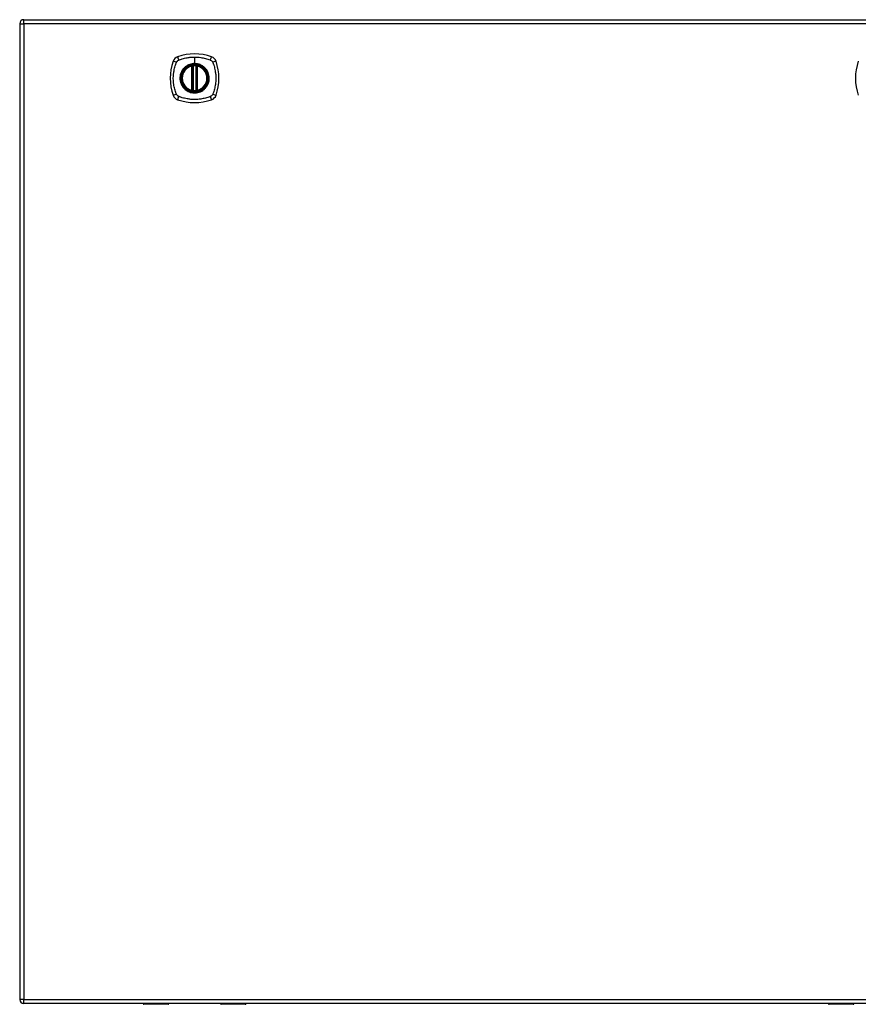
# Model space of a CAD drawing. Header units: inches. Extents: x 59.1 to 143, y 41.3 to 65.2.
# Tile 3 of 4: x 101.1 to 121.5, y 41.3 to 65.2. Entities that reach past the tile are written whole.
import ezdxf

# ---------------------------------------------------------------- set-up
doc = ezdxf.new("R2010")
doc.units = ezdxf.units.IN
doc.header["$MEASUREMENT"] = 0
doc.layers.add('Visible Edges(ANSI)', color=7, linetype='Continuous', lineweight=25)
doc.layers.add('Visible Tangent Edges(ANSI)', color=7, linetype='Continuous', lineweight=25)

msp = doc.modelspace()

# ---------------------------------------------------------------- linework, layer by layer
at = {"layer": 'Visible Edges(ANSI)'}
for p, q in [((101.148, 65.151), (101.148, 41.431)), ((101.247, 65.25), (142.852, 65.25)), ((105.339, 63.533), (105.339, 64.118)), ((105.359, 63.529), (105.359, 64.122)), ((105.438, 64.122), (105.438, 63.529)), ((105.458, 64.118), (105.458, 63.533)), ((142.852, 41.332), (101.247, 41.332)), ((104.753, 41.312), (104.168, 41.312)), ((104.768, 41.332), (104.768, 41.328)), ((106.028, 41.328), (106.028, 41.332)), ((106.629, 41.312), (106.044, 41.312)), ((121.404, 41.312), (120.82, 41.312)), ((121.42, 41.332), (121.42, 41.328))]:
    msp.add_line(p, q, dxfattribs=at)
for radius in [0.32, 0.315]:
    msp.add_circle((105.398, 63.826), radius, dxfattribs=at)
for centre, radius, start, end in [((101.247, 65.151), 0.099, 90, 180), ((105.398, 63.137), 1.28, 71.2278, 108.7722), ((106.087, 63.826), 1.28, 161.2278, 198.7722), ((105.044, 64.18), 0.177, 108.7722, 161.2278), ((105.753, 64.18), 0.177, 18.7722, 71.2278), ((104.709, 63.826), 1.28, 341.2278, 18.7722), ((122.739, 63.826), 1.28, 161.2278, 198.7722), ((105.398, 63.826), 0.313, 103.6344, 256.3656), ((105.398, 63.826), 0.313, 99.784, 103.6344), ((105.327, 64.118), 0.0118, 0, 103.6344), ((105.347, 64.122), 0.0118, 0, 99.784), ((105.398, 63.826), 0.313, 84.7499, 95.2501), ((105.45, 64.122), 0.0118, 80.216, 180), ((105.398, 63.826), 0.313, 76.3656, 80.216), ((105.469, 64.118), 0.0118, 76.3656, 180), ((105.398, 63.826), 0.313, 283.6344, 76.3656), ((105.327, 63.533), 0.0118, 256.3656, 0), ((105.398, 63.826), 0.313, 256.3656, 260.216), ((105.347, 63.529), 0.0118, 260.216, 0), ((105.398, 63.826), 0.313, 264.7499, 275.2501), ((105.45, 63.529), 0.0118, 180, 279.784), ((105.398, 63.826), 0.313, 279.784, 283.6344), ((105.469, 63.533), 0.0118, 180, 283.6344), ((105.044, 63.471), 0.177, 198.7722, 251.2278), ((105.398, 64.515), 1.28, 251.2278, 288.7722), ((105.753, 63.471), 0.177, 288.7722, 341.2278), ((101.247, 41.431), 0.099, 180, 270), ((104.168, 41.332), 0.0197, 180.5386, 270), ((104.753, 41.328), 0.0157, 270, 0), ((106.044, 41.328), 0.0157, 180, 270), ((106.629, 41.332), 0.0197, 270, 359.4614), ((120.82, 41.332), 0.0197, 180.5386, 270), ((121.404, 41.328), 0.0157, 270, 0)]:
    msp.add_arc(centre, radius, start, end, dxfattribs=at)
for points, knots in [([(105.37, 64.137), (105.368, 64.137), (105.367, 64.137), (105.362, 64.137), (105.36, 64.136), (105.354, 64.135), (105.351, 64.135), (105.346, 64.134), (105.345, 64.134), (105.345, 64.134)], [0, 0, 0, 0, 0.01176793, 0.01176793, 0.03059662, 0.03059662, 0.06072253, 0.06072253, 0.09414345, 0.09414345, 0.09414345, 0.09414345]), ([(105.452, 64.134), (105.452, 64.134), (105.451, 64.134), (105.451, 64.134), (105.45, 64.134), (105.446, 64.135), (105.443, 64.135), (105.436, 64.136), (105.432, 64.137), (105.427, 64.137)], [0, 0, 0, 0, 0.01176876, 0.01176876, 0.03059878, 0.03059878, 0.0607268, 0.0607268, 0.09415008, 0.09415008, 0.09415008, 0.09415008]), ([(105.345, 63.517), (105.345, 63.517), (105.346, 63.517), (105.351, 63.516), (105.354, 63.516), (105.36, 63.515), (105.362, 63.515), (105.367, 63.514), (105.368, 63.514), (105.37, 63.514)], [0, 0, 0, 0, 0.03342093, 0.03342093, 0.06354683, 0.06354683, 0.08237552, 0.08237552, 0.09414345, 0.09414345, 0.09414345, 0.09414345]), ([(105.427, 63.514), (105.432, 63.514), (105.436, 63.515), (105.443, 63.516), (105.446, 63.516), (105.45, 63.517), (105.451, 63.517), (105.451, 63.517), (105.452, 63.517), (105.452, 63.517)], [0, 0, 0, 0, 0.03342328, 0.03342328, 0.06355131, 0.06355131, 0.08238132, 0.08238132, 0.09415008, 0.09415008, 0.09415008, 0.09415008])]:
    msp.add_open_spline(points, degree=3, knots=knots, dxfattribs=at)
at = {"layer": 'Visible Tangent Edges(ANSI)'}
for p, q in [((101.148, 65.151), (101.247, 65.151)), ((101.247, 65.151), (101.247, 65.25)), ((142.852, 65.151), (101.247, 65.151)), ((101.247, 65.151), (101.247, 41.431)), ((105.398, 64.342), (105.398, 64.182)), ((105.398, 64.178), (105.398, 64.182)), ((105.327, 64.118), (105.325, 64.13)), ((105.327, 64.118), (105.339, 64.118)), ((105.327, 64.118), (105.327, 63.533)), ((105.339, 64.118), (105.349, 64.118)), ((105.345, 64.134), (105.346, 64.128)), ((105.349, 64.122), (105.359, 64.122)), ((105.349, 63.533), (105.349, 64.118)), ((105.371, 64.126), (105.37, 64.137)), ((105.371, 63.526), (105.371, 64.126)), ((105.426, 64.126), (105.427, 64.137)), ((105.426, 64.126), (105.426, 63.526)), ((105.438, 64.122), (105.448, 64.122)), ((105.448, 64.118), (105.458, 64.118)), ((105.448, 64.118), (105.448, 63.533)), ((105.451, 64.128), (105.452, 64.134)), ((105.458, 64.118), (105.469, 64.118)), ((105.472, 64.13), (105.469, 64.118)), ((105.469, 63.533), (105.469, 64.118)), ((105.325, 63.521), (105.327, 63.533)), ((105.339, 63.533), (105.327, 63.533)), ((105.349, 63.533), (105.339, 63.533)), ((105.346, 63.523), (105.345, 63.517)), ((105.359, 63.529), (105.349, 63.529)), ((105.37, 63.514), (105.371, 63.526)), ((105.427, 63.514), (105.426, 63.526)), ((105.448, 63.529), (105.438, 63.529)), ((105.458, 63.533), (105.448, 63.533)), ((105.452, 63.517), (105.451, 63.523)), ((105.469, 63.533), (105.458, 63.533)), ((105.469, 63.533), (105.472, 63.521)), ((101.247, 41.431), (101.148, 41.431)), ((101.247, 41.332), (101.247, 41.431)), ((101.247, 41.431), (142.852, 41.431)), ((104.168, 41.332), (104.168, 41.312)), ((104.753, 41.312), (104.753, 41.332)), ((106.044, 41.332), (106.044, 41.312)), ((106.629, 41.312), (106.629, 41.332)), ((120.82, 41.332), (120.82, 41.312)), ((121.404, 41.312), (121.404, 41.332))]:
    msp.add_line(p, q, dxfattribs=at)
for radius in [0.346, 0.342, 0.325, 0.324]:
    msp.add_circle((105.398, 63.826), radius, dxfattribs=at)
for start, end in [(103.6344, 256.3656), (84.7499, 95.2501), (283.6344, 76.3656), (264.7499, 275.2501)]:
    msp.add_arc((105.398, 63.826), 0.301, start, end, dxfattribs=at)
for centre, major_axis, ratio, start_param, end_param in [((104.986, 64.2), (-0.112, 0.037), 0.042597, 4.975842, 6.113112), ((105.024, 64.238), (-0.037, 0.112), 0.042597, 0.170073, 1.307344), ((105.773, 64.238), (0.037, 0.112), 0.042597, 4.975842, 6.113112), ((105.811, 64.2), (0.112, 0.037), 0.042597, 0.170073, 1.307344), ((105.345, 64.134), (-0.00893, -0.00773), 0.431674, 0, 1.315955), ((105.351, 64.122), (-0.0116, -0.0021), 0.025638, 4.856604, 6.283185), ((105.446, 64.122), (0.0116, -0.0021), 0.025638, 0, 1.426581), ((105.452, 64.134), (0.00893, -0.00773), 0.431674, 4.96723, 6.283185), ((104.986, 63.451), (-0.112, -0.037), 0.042597, 0.170073, 1.307344), ((105.345, 63.517), (-0.00893, 0.00773), 0.431674, 4.96723, 6.283185), ((105.351, 63.529), (-0.0116, 0.0021), 0.025638, 0, 1.426581), ((105.446, 63.529), (0.0116, 0.0021), 0.025638, 4.856604, 6.283185), ((105.452, 63.517), (0.00893, 0.00773), 0.431674, 0, 1.315955), ((105.811, 63.451), (0.112, -0.037), 0.042597, 4.975842, 6.113112), ((105.024, 63.413), (-0.037, -0.112), 0.042597, 4.975842, 6.113112), ((105.773, 63.413), (0.037, -0.112), 0.042597, 0.170073, 1.307344)]:
    msp.add_ellipse(centre, major_axis=major_axis, ratio=ratio, start_param=start_param, end_param=end_param, dxfattribs=at)
for points, knots in [([(104.958, 63.437), (104.956, 63.441), (104.954, 63.446), (104.952, 63.45), (104.938, 63.487), (104.927, 63.524), (104.907, 63.599), (104.899, 63.638), (104.886, 63.722), (104.882, 63.768), (104.881, 63.848), (104.883, 63.882), (104.889, 63.945), (104.893, 63.975), (104.902, 64.026), (104.906, 64.048), (104.916, 64.088), (104.921, 64.107), (104.931, 64.14), (104.936, 64.154), (104.943, 64.176), (104.945, 64.183), (104.949, 64.194), (104.951, 64.197), (104.952, 64.201), (104.954, 64.205), (104.956, 64.21), (104.958, 64.214)], [-2.091632, -2.091632, -2.091632, -2.091632, -2.064284, -2.064284, -2.064284, -1.777358, -1.777358, -1.490428, -1.490428, -1.150828, -1.150828, -0.905556, -0.905556, -0.684969, -0.684969, -0.525188, -0.525188, -0.382476, -0.382476, -0.270594, -0.270594, -0.214652, -0.214652, -0.186063, -0.186063, -0.186063, -0.158711, -0.158711, -0.158711, -0.158711]), ([(104.958, 64.214), (104.959, 64.215), (104.959, 64.216), (104.963, 64.222), (104.966, 64.228), (104.973, 64.237), (104.976, 64.241), (104.98, 64.244)], [-0.07033438, -0.07033438, -0.07033438, -0.07033438, -0.06421309, -0.06421309, -0.02948796, -0.02948796, 0, 0, 0, 0]), ([(104.98, 64.244), (104.988, 64.253), (104.998, 64.26), (105.009, 64.265), (105.009, 64.265), (105.01, 64.266)], [-0.96795364, -0.96795364, -0.96795364, -0.96795364, -0.90021117, -0.90021117, -0.8975441, -0.8975441, -0.8975441, -0.8975441]), ([(105.01, 64.266), (105.014, 64.268), (105.018, 64.27), (105.023, 64.272), (105.027, 64.273), (105.03, 64.275), (105.041, 64.279), (105.048, 64.281), (105.07, 64.288), (105.084, 64.293), (105.117, 64.303), (105.136, 64.308), (105.176, 64.318), (105.198, 64.322), (105.249, 64.331), (105.279, 64.335), (105.338, 64.341), (105.368, 64.342), (105.398, 64.342)], [-2.0916334, -2.0916334, -2.0916334, -2.0916334, -2.0642813, -2.0642813, -2.0642813, -2.0356922, -2.0356922, -1.9797509, -1.9797509, -1.8678685, -1.8678685, -1.7251565, -1.7251565, -1.5653756, -1.5653756, -1.3447881, -1.3447881, -1.1256399, -1.1256399, -1.1256399, -1.1256399]), ([(105.398, 64.178), (105.421, 64.178), (105.444, 64.176), (105.495, 64.165), (105.523, 64.156), (105.576, 64.131), (105.601, 64.116), (105.623, 64.097), (105.657, 64.069), (105.686, 64.035), (105.729, 63.956), (105.743, 63.911), (105.752, 63.832), (105.751, 63.797), (105.734, 63.704), (105.708, 63.647), (105.67, 63.601), (105.642, 63.568), (105.609, 63.54), (105.533, 63.497), (105.49, 63.483), (105.427, 63.474), (105.407, 63.473), (105.348, 63.475), (105.31, 63.482), (105.237, 63.51), (105.203, 63.53), (105.174, 63.554), (105.14, 63.582), (105.111, 63.617), (105.065, 63.701), (105.05, 63.752), (105.045, 63.838), (105.048, 63.872), (105.068, 63.958), (105.093, 64.009), (105.127, 64.05), (105.156, 64.086), (105.193, 64.116), (105.25, 64.145), (105.266, 64.153), (105.32, 64.171), (105.359, 64.178), (105.398, 64.178)], [-3.141593, -3.141593, -3.141593, -3.141593, -2.946484, -2.946484, -2.698623, -2.698623, -2.450768, -2.450768, -2.450768, -2.075295, -2.075295, -1.686192, -1.686192, -1.395223, -1.395223, -0.880236, -0.880236, -0.880236, -0.512165, -0.512165, -0.139879, -0.139879, 0.031355, 0.031355, 0.361026, 0.361026, 0.690691, 0.690691, 0.690691, 1.067939, 1.067939, 1.507093, 1.507093, 1.798938, 1.798938, 2.261677, 2.261677, 2.261677, 2.656394, 2.656394, 2.806973, 2.806973, 3.141593, 3.141593, 3.141593, 3.141593]), ([(105.398, 64.182), (105.359, 64.182), (105.319, 64.176), (105.264, 64.157), (105.248, 64.15), (105.21, 64.13), (105.19, 64.116), (105.171, 64.1)], [-3.1415927, -3.1415927, -3.1415927, -3.1415927, -2.8069728, -2.8069728, -2.6563938, -2.6563938, -2.4492433, -2.4492433, -2.4492433, -2.4492433]), ([(105.398, 64.342), (105.402, 64.342), (105.406, 64.342), (105.456, 64.342), (105.502, 64.338), (105.586, 64.325), (105.625, 64.317), (105.7, 64.297), (105.737, 64.286), (105.774, 64.272), (105.778, 64.27), (105.783, 64.268), (105.787, 64.266)], [-1.1256399, -1.1256399, -1.1256399, -1.1256399, -1.0995163, -1.0995163, -0.7599169, -0.7599169, -0.4729864, -0.4729864, -0.1860606, -0.1860606, -0.1860606, -0.158713, -0.158713, -0.158713, -0.158713]), ([(105.626, 64.1), (105.603, 64.119), (105.578, 64.135), (105.525, 64.161), (105.497, 64.17), (105.445, 64.18), (105.421, 64.182), (105.398, 64.182)], [2.4507676, 2.4507676, 2.4507676, 2.4507676, 2.6986231, 2.6986231, 2.9464842, 2.9464842, 3.1415927, 3.1415927, 3.1415927, 3.1415927]), ([(105.787, 64.266), (105.795, 64.262), (105.802, 64.257), (105.819, 64.244), (105.828, 64.233), (105.836, 64.219), (105.837, 64.217), (105.838, 64.214)], [0, 0, 0, 0, 0.0481127, 0.0481127, 0.1250929, 0.1250929, 0.1407015, 0.1407015, 0.1407015, 0.1407015]), ([(105.838, 64.214), (105.84, 64.21), (105.842, 64.205), (105.845, 64.201), (105.846, 64.197), (105.847, 64.194), (105.851, 64.183), (105.854, 64.176), (105.861, 64.154), (105.866, 64.14), (105.876, 64.107), (105.881, 64.088), (105.891, 64.048), (105.895, 64.026), (105.904, 63.975), (105.908, 63.945), (105.914, 63.882), (105.915, 63.848), (105.914, 63.768), (105.911, 63.722), (105.898, 63.638), (105.89, 63.599), (105.87, 63.524), (105.858, 63.487), (105.845, 63.45), (105.842, 63.446), (105.84, 63.441), (105.838, 63.437)], [-2.091633, -2.091633, -2.091633, -2.091633, -2.064281, -2.064281, -2.064281, -2.035692, -2.035692, -1.979751, -1.979751, -1.867869, -1.867869, -1.725157, -1.725157, -1.565376, -1.565376, -1.344788, -1.344788, -1.099516, -1.099516, -0.759917, -0.759917, -0.472986, -0.472986, -0.186061, -0.186061, -0.186061, -0.158713, -0.158713, -0.158713, -0.158713]), ([(105.124, 64.053), (105.089, 64.011), (105.063, 63.96), (105.043, 63.873), (105.04, 63.838), (105.046, 63.751), (105.061, 63.699), (105.097, 63.634), (105.109, 63.615), (105.124, 63.598)], [-2.261677, -2.261677, -2.261677, -2.261677, -1.798938, -1.798938, -1.507093, -1.507093, -1.067939, -1.067939, -0.878435, -0.878435, -0.878435, -0.878435]), ([(105.346, 64.128), (105.345, 64.129), (105.344, 64.129), (105.342, 64.13), (105.34, 64.13), (105.338, 64.131), (105.337, 64.131), (105.335, 64.131), (105.335, 64.131), (105.334, 64.131), (105.333, 64.131), (105.331, 64.131), (105.33, 64.131), (105.327, 64.13), (105.326, 64.13), (105.325, 64.13)], [0, 0, 0, 0, 0.0147084, 0.0147084, 0.031518, 0.031518, 0.04202399, 0.04202399, 0.04727699, 0.04727699, 0.05568179, 0.05568179, 0.06912947, 0.06912947, 0.08404799, 0.08404799, 0.08404799, 0.08404799]), ([(105.349, 64.122), (105.349, 64.124), (105.348, 64.125), (105.348, 64.126), (105.347, 64.127), (105.347, 64.127), (105.346, 64.128)], [-0.0331638, -0.0331638, -0.0331638, -0.0331638, -0.01452823, -0.01452823, -0.01452823, 0, 0, 0, 0]), ([(105.349, 64.118), (105.349, 64.119), (105.349, 64.119), (105.349, 64.12), (105.349, 64.121), (105.349, 64.121), (105.349, 64.122), (105.349, 64.122), (105.349, 64.122), (105.349, 64.122)], [0, 0, 0, 0, 0.00371762, 0.00371762, 0.00706872, 0.00706872, 0.00916316, 0.00916316, 0.01047218, 0.01047218, 0.01047218, 0.01047218]), ([(105.359, 64.122), (105.359, 64.122), (105.36, 64.123), (105.362, 64.123), (105.363, 64.124), (105.366, 64.125), (105.367, 64.125), (105.369, 64.125), (105.37, 64.125), (105.371, 64.126)], [-0.09414345, -0.09414345, -0.09414345, -0.09414345, -0.06072253, -0.06072253, -0.03059662, -0.03059662, -0.01176793, -0.01176793, 0, 0, 0, 0]), ([(105.426, 64.126), (105.428, 64.125), (105.43, 64.125), (105.434, 64.124), (105.435, 64.123), (105.437, 64.123), (105.437, 64.123), (105.438, 64.122), (105.438, 64.122), (105.438, 64.122)], [-0.09415008, -0.09415008, -0.09415008, -0.09415008, -0.0607268, -0.0607268, -0.03059878, -0.03059878, -0.01176876, -0.01176876, 0, 0, 0, 0]), ([(105.448, 64.122), (105.448, 64.122), (105.448, 64.122), (105.448, 64.122), (105.448, 64.121), (105.448, 64.121), (105.448, 64.12), (105.448, 64.119), (105.448, 64.119), (105.448, 64.118)], [0, 0, 0, 0, 0.00130902, 0.00130902, 0.00340346, 0.00340346, 0.00675456, 0.00675456, 0.01047218, 0.01047218, 0.01047218, 0.01047218]), ([(105.472, 64.13), (105.471, 64.13), (105.47, 64.13), (105.467, 64.131), (105.465, 64.131), (105.463, 64.131), (105.462, 64.131), (105.46, 64.131), (105.46, 64.131), (105.459, 64.131), (105.458, 64.131), (105.456, 64.13), (105.455, 64.13), (105.453, 64.129), (105.452, 64.129), (105.451, 64.128)], [-0.00107612, -0.00107612, -0.00107612, -0.00107612, 0.01363228, 0.01363228, 0.03044188, 0.03044188, 0.04094788, 0.04094788, 0.04620088, 0.04620088, 0.05460568, 0.05460568, 0.06805335, 0.06805335, 0.08297187, 0.08297187, 0.08297187, 0.08297187]), ([(105.673, 63.598), (105.712, 63.645), (105.739, 63.703), (105.756, 63.797), (105.757, 63.832), (105.748, 63.913), (105.733, 63.957), (105.7, 64.018), (105.687, 64.036), (105.673, 64.053)], [0.880236, 0.880236, 0.880236, 0.880236, 1.395223, 1.395223, 1.686192, 1.686192, 2.075295, 2.075295, 2.263394, 2.263394, 2.263394, 2.263394]), ([(105.01, 63.386), (105.008, 63.387), (105.006, 63.388), (104.996, 63.393), (104.989, 63.398), (104.976, 63.41), (104.971, 63.416), (104.963, 63.428), (104.961, 63.432), (104.958, 63.437)], [-0.1406326, -0.1406326, -0.1406326, -0.1406326, -0.1276168, -0.1276168, -0.0774468, -0.0774468, -0.0297872, -0.0297872, 0, 0, 0, 0]), ([(105.171, 63.551), (105.201, 63.526), (105.235, 63.506), (105.309, 63.478), (105.348, 63.47), (105.407, 63.468), (105.428, 63.469), (105.492, 63.478), (105.535, 63.493), (105.592, 63.525), (105.61, 63.537), (105.626, 63.551)], [-0.690691, -0.690691, -0.690691, -0.690691, -0.361026, -0.361026, -0.031355, -0.031355, 0.139879, 0.139879, 0.512165, 0.512165, 0.692534, 0.692534, 0.692534, 0.692534]), ([(105.325, 63.521), (105.326, 63.521), (105.327, 63.521), (105.33, 63.52), (105.332, 63.52), (105.334, 63.52), (105.335, 63.52), (105.336, 63.52), (105.337, 63.52), (105.338, 63.521), (105.339, 63.521), (105.341, 63.521), (105.342, 63.521), (105.344, 63.522), (105.345, 63.523), (105.346, 63.523)], [-0.00107612, -0.00107612, -0.00107612, -0.00107612, 0.01363228, 0.01363228, 0.03044188, 0.03044188, 0.04094788, 0.04094788, 0.04620088, 0.04620088, 0.05460568, 0.05460568, 0.06805335, 0.06805335, 0.08297187, 0.08297187, 0.08297187, 0.08297187]), ([(105.349, 63.529), (105.349, 63.529), (105.349, 63.529), (105.349, 63.53), (105.349, 63.53), (105.349, 63.531), (105.349, 63.531), (105.349, 63.532), (105.349, 63.532), (105.349, 63.533)], [0, 0, 0, 0, 0.00130902, 0.00130902, 0.00340346, 0.00340346, 0.00675456, 0.00675456, 0.01047218, 0.01047218, 0.01047218, 0.01047218]), ([(105.371, 63.526), (105.37, 63.526), (105.369, 63.526), (105.367, 63.526), (105.366, 63.527), (105.363, 63.527), (105.362, 63.528), (105.36, 63.529), (105.359, 63.529), (105.359, 63.529)], [-0.09414345, -0.09414345, -0.09414345, -0.09414345, -0.08237552, -0.08237552, -0.06354683, -0.06354683, -0.03342093, -0.03342093, 0, 0, 0, 0]), ([(105.438, 63.529), (105.438, 63.529), (105.438, 63.529), (105.437, 63.529), (105.437, 63.528), (105.435, 63.528), (105.434, 63.528), (105.43, 63.527), (105.428, 63.526), (105.426, 63.526)], [-0.09415008, -0.09415008, -0.09415008, -0.09415008, -0.08238132, -0.08238132, -0.06355131, -0.06355131, -0.03342328, -0.03342328, 0, 0, 0, 0]), ([(105.448, 63.533), (105.448, 63.532), (105.448, 63.532), (105.448, 63.531), (105.448, 63.531), (105.448, 63.53), (105.448, 63.53), (105.448, 63.529), (105.448, 63.529), (105.448, 63.529)], [0, 0, 0, 0, 0.00371762, 0.00371762, 0.00706872, 0.00706872, 0.00916316, 0.00916316, 0.01047218, 0.01047218, 0.01047218, 0.01047218]), ([(105.448, 63.529), (105.448, 63.528), (105.448, 63.526), (105.449, 63.525), (105.449, 63.525), (105.45, 63.524), (105.451, 63.523)], [-0.0331638, -0.0331638, -0.0331638, -0.0331638, -0.01452823, -0.01452823, -0.01452823, 0, 0, 0, 0]), ([(105.451, 63.523), (105.452, 63.523), (105.453, 63.522), (105.455, 63.521), (105.457, 63.521), (105.459, 63.521), (105.46, 63.52), (105.461, 63.52), (105.462, 63.52), (105.463, 63.52), (105.464, 63.52), (105.466, 63.52), (105.467, 63.52), (105.469, 63.521), (105.471, 63.521), (105.472, 63.521)], [0, 0, 0, 0, 0.0147084, 0.0147084, 0.031518, 0.031518, 0.04202399, 0.04202399, 0.04727699, 0.04727699, 0.05568179, 0.05568179, 0.06912947, 0.06912947, 0.08404799, 0.08404799, 0.08404799, 0.08404799]), ([(105.838, 63.437), (105.835, 63.429), (105.83, 63.422), (105.817, 63.405), (105.806, 63.396), (105.792, 63.388), (105.789, 63.387), (105.787, 63.386)], [0, 0, 0, 0, 0.0481127, 0.0481127, 0.1250929, 0.1250929, 0.1407015, 0.1407015, 0.1407015, 0.1407015]), ([(105.787, 63.386), (105.783, 63.384), (105.778, 63.382), (105.774, 63.379), (105.737, 63.366), (105.7, 63.354), (105.625, 63.334), (105.586, 63.326), (105.502, 63.313), (105.456, 63.31), (105.376, 63.309), (105.342, 63.31), (105.279, 63.316), (105.249, 63.32), (105.198, 63.329), (105.176, 63.333), (105.136, 63.343), (105.117, 63.348), (105.084, 63.358), (105.07, 63.363), (105.048, 63.37), (105.041, 63.373), (105.03, 63.377), (105.027, 63.378), (105.023, 63.379), (105.018, 63.382), (105.014, 63.384), (105.01, 63.386)], [-2.091632, -2.091632, -2.091632, -2.091632, -2.064284, -2.064284, -2.064284, -1.777358, -1.777358, -1.490428, -1.490428, -1.150828, -1.150828, -0.905556, -0.905556, -0.684969, -0.684969, -0.525188, -0.525188, -0.382476, -0.382476, -0.270594, -0.270594, -0.214652, -0.214652, -0.186063, -0.186063, -0.186063, -0.158711, -0.158711, -0.158711, -0.158711]), ([(104.383, 41.332), (104.383, 41.331), (104.383, 41.331), (104.384, 41.329), (104.385, 41.328), (104.39, 41.325), (104.393, 41.323), (104.403, 41.321), (104.41, 41.321), (104.424, 41.321), (104.432, 41.322), (104.441, 41.326), (104.444, 41.329), (104.445, 41.332)], [0.0164947, 0.0164947, 0.0164947, 0.0164947, 0.0184654, 0.0184654, 0.0480099, 0.0480099, 0.0864179, 0.0864179, 0.1363482, 0.1363482, 0.1958079, 0.1958079, 0.2451638, 0.2451638, 0.2451638, 0.2451638]), ([(104.425, 41.332), (104.422, 41.331), (104.419, 41.33), (104.411, 41.33), (104.407, 41.33), (104.403, 41.332)], [-0.17452934, -0.17452934, -0.17452934, -0.17452934, -0.13634821, -0.13634821, -0.08698825, -0.08698825, -0.08698825, -0.08698825]), ([(106.352, 41.332), (106.353, 41.328), (106.356, 41.326), (106.366, 41.322), (106.374, 41.321), (106.389, 41.321), (106.396, 41.321), (106.407, 41.324), (106.41, 41.327), (106.413, 41.33), (106.413, 41.331), (106.414, 41.332)], [0.0165673, 0.0165673, 0.0165673, 0.0165673, 0.0704696, 0.0704696, 0.1281317, 0.1281317, 0.1830384, 0.1830384, 0.2314647, 0.2314647, 0.2452365, 0.2452365, 0.2452365, 0.2452365]), ([(106.394, 41.332), (106.39, 41.331), (106.386, 41.33), (106.378, 41.33), (106.374, 41.331), (106.371, 41.332)], [-0.17474289, -0.17474289, -0.17474289, -0.17474289, -0.12813171, -0.12813171, -0.08720179, -0.08720179, -0.08720179, -0.08720179]), ([(121.035, 41.332), (121.035, 41.331), (121.035, 41.331), (121.036, 41.329), (121.037, 41.328), (121.041, 41.325), (121.045, 41.323), (121.055, 41.321), (121.061, 41.321), (121.076, 41.321), (121.083, 41.322), (121.093, 41.326), (121.095, 41.329), (121.097, 41.332)], [0.0164947, 0.0164947, 0.0164947, 0.0164947, 0.0184654, 0.0184654, 0.0480099, 0.0480099, 0.0864179, 0.0864179, 0.1363482, 0.1363482, 0.1958079, 0.1958079, 0.2451638, 0.2451638, 0.2451638, 0.2451638]), ([(121.077, 41.332), (121.074, 41.331), (121.071, 41.33), (121.063, 41.33), (121.058, 41.33), (121.054, 41.332)], [-0.17452934, -0.17452934, -0.17452934, -0.17452934, -0.13634821, -0.13634821, -0.08698825, -0.08698825, -0.08698825, -0.08698825])]:
    msp.add_open_spline(points, degree=3, knots=knots, dxfattribs=at)
for points in [[(105.171, 64.1), (105.154, 64.086), (105.138, 64.07), (105.124, 64.053)], [(105.451, 64.128), (105.449, 64.127), (105.448, 64.125), (105.448, 64.122)], [(105.673, 64.053), (105.659, 64.07), (105.643, 64.086), (105.626, 64.1)], [(105.124, 63.598), (105.138, 63.581), (105.154, 63.565), (105.171, 63.551)], [(105.346, 63.523), (105.347, 63.525), (105.349, 63.527), (105.349, 63.529)], [(105.626, 63.551), (105.643, 63.565), (105.659, 63.581), (105.673, 63.598)]]:
    msp.add_open_spline(points, degree=3, dxfattribs=at)

doc.saveas('drawing.dxf')
